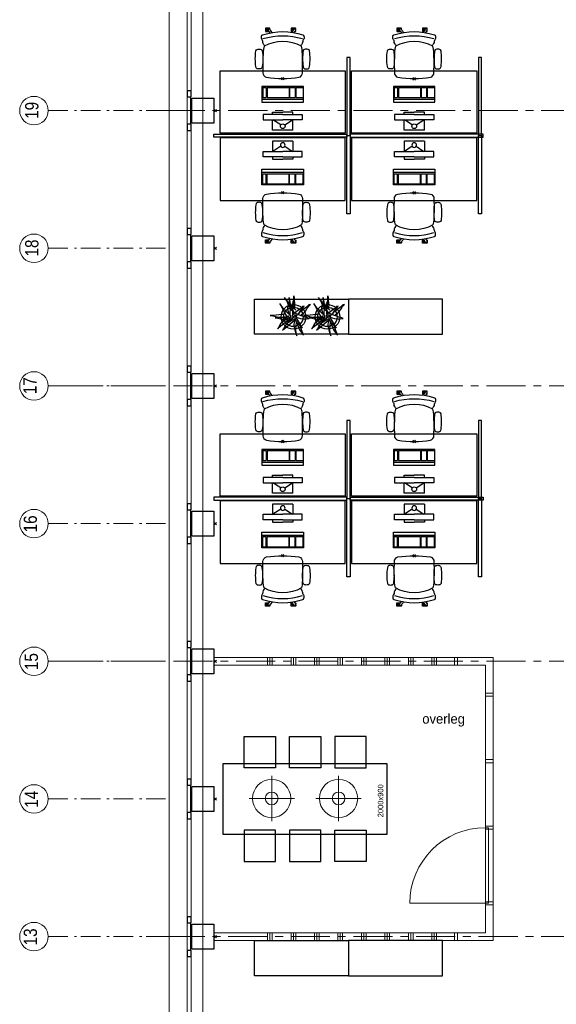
# Model space of a CAD drawing. Header units: millimetres. Extents: x -75976 to 232306, y 42824 to 140527.
# Tile 65 of 199: x 151070 to 157928, y 62155 to 74742. Entities that reach past the tile are written whole.
import ezdxf

# ---------------------------------------------------------------- set-up
doc = ezdxf.new("R2010")
doc.units = ezdxf.units.MM
doc.header["$LTSCALE"] = 400
doc.header["$PDMODE"] = 3
doc.header["$PDSIZE"] = 15
doc.linetypes.add('CENTER', pattern=[2, 1.25, -0.25, 0.25, -0.25])
doc.linetypes.add('STYLE_06', pattern=[1.041641, 0.625, -0.208282, 0.069427, -0.138931])
for name, color, linetype in [('-gd', 2, 'Continuous'), ('inlay', 6, 'Continuous'), ('inr', 4, 'Continuous'), ('plant', 114, 'Continuous'), ('plat', 5, 'Continuous'), ('sona-s008_ip0', 7, 'Continuous'), ('stramien', 1, 'CENTER'), ('symbol', 1, 'Continuous'), ('timmerwerk-gd', 2, 'Continuous'), ('verlichting', 2, 'Continuous')]:
    doc.layers.add(name, color=color, linetype=linetype)
for name, color, linetype, lineweight in [('Binnenkozijnen', 140, 'Continuous', 15), ('Buitenkozijnen', 140, 'Continuous', 15), ('mat-beton (ihwg)', 5, 'Continuous', 25), ('None', 7, 'Continuous', 9)]:
    doc.layers.add(name, color=color, linetype=linetype, lineweight=lineweight)
doc.styles.add('Arial Narrow', font='ARIALN.TTF', dxfattribs={"height": 222.25})
doc.styles.add('s100', font='stylu.ttf', dxfattribs={"height": 100})

# ---------------------------------------------------------------- blocks, each defined once
blk = doc.blocks.new('Kolom 280x320')
at = {"layer": 'mat-beton (ihwg)', "lineweight": 25}
blk.add_lwpolyline([(-300, 160), (-20, 160), (-20, -160), (-300, -160)], close=True, dxfattribs=at)
at = {"layer": 'None', "color": 92, "linetype": 'Continuous', "lineweight": 5}
blk.add_point((0, 0), dxfattribs=at)
blk = doc.blocks.new('Gevelpui best 1410 (2D)')
at = {"layer": 'Buitenkozijnen', "lineweight": 15}
for p, q in [((-260, 0), (-260, -1410)), ((-260, 0), (-210, 0)), ((-210, 0), (-210, -1410)), ((-260, -1410), (-210, -1410))]:
    blk.add_line(p, q, dxfattribs=at)
at = {"layer": 'Buitenkozijnen', "color": 92, "lineweight": 25}
for points in [[(-260, 0), (-210, 0), (-210, -80), (-260, -80)], [(-260, -1330), (-210, -1330), (-210, -1410), (-260, -1410)]]:
    blk.add_lwpolyline(points, close=True, dxfattribs=at)
at = {"layer": 'None', "color": 43, "linetype": 'Continuous', "lineweight": 9}
blk.add_line((-410, 15), (-410, -1425), dxfattribs=at)
blk = doc.blocks.new('SONA-S008_B2')
at = {"layer": '-gd'}
blk.add_open_spline([(-253, -510), (-88, -560), (88, -560), (253, -510)], degree=3, dxfattribs=at)
for points in [[(-207, -16), (-79, 5), (80, 5), (207, -16)], [(-278, -126), (-288, -121), (-315, -121), (-325, -126)], [(-253, -272), (-257, -207), (-252, -139), (-253, -74)], [(-253, -74), (-253, -52), (-233, -20), (-207, -16)], [(207, -16), (233, -20), (253, -52), (253, -74)], [(253, -74), (252, -139), (257, -207), (253, -272)], [(278, -126), (288, -121), (315, -121), (325, -126)], [(-343, -154), (-353, -221), (-352, -288), (-343, -355)], [(-325, -126), (-337, -132), (-340, -141), (-343, -154)], [(-261, -154), (-263, -141), (-266, -132), (-278, -126)], [(-261, -355), (-252, -288), (-250, -221), (-261, -154)], [(261, -355), (252, -288), (250, -221), (261, -154)], [(261, -154), (263, -141), (266, -132), (278, -126)], [(325, -126), (337, -132), (340, -141), (343, -154)], [(343, -154), (353, -221), (352, -288), (343, -355)], [(-343, -355), (-341, -363), (-334, -370), (-326, -372)], [(-326, -372), (-310, -376), (-293, -376), (-277, -372)], [(-277, -372), (-270, -370), (-262, -363), (-261, -355)], [(-251, -332), (-253, -332), (-255, -331), (-258, -330)], [(-255, -304), (-254, -304), (-253, -305), (-252, -305)], [(-239, -412), (-253, -366), (-250, -319), (-253, -272)], [(253, -272), (250, -319), (253, -366), (239, -412)], [(257, -323), (255, -324), (253, -324), (251, -325)], [(252, -298), (253, -297), (254, -297), (255, -297)], [(277, -372), (270, -370), (262, -363), (261, -355)], [(326, -372), (310, -376), (293, -376), (277, -372)], [(343, -355), (341, -363), (334, -370), (326, -372)], [(-256, -474), (-255, -489), (-270, -500), (-272, -515)], [(-227, -418), (-247, -437), (-256, -455), (-256, -474)], [(239, -412), (95, -494), (-95, -494), (-239, -412)], [(256, -474), (256, -455), (247, -437), (227, -418)], [(272, -515), (270, -500), (255, -489), (256, -474)], [(-272, -515), (-274, -534), (-274, -556), (-259, -560)], [(-259, -560), (-77, -614), (79, -614), (259, -560)], [(-222, -607), (-222, -605), (-221, -603), (-219, -603)], [(-222, -615), (-222, -615), (-222, -607), (-222, -607)], [(-219, -615), (-219, -615), (-222, -615), (-222, -615)], [(-222, -630), (-222, -630), (-222, -618), (-222, -618)], [(-222, -618), (-222, -618), (-199, -618), (-199, -618)], [(-219, -603), (-219, -603), (-192, -603), (-177, -603)], [(-199, -615), (-199, -615), (-219, -615), (-219, -615)], [(-199, -618), (-199, -618), (-199, -615), (-199, -615)], [(-199, -615), (-199, -615), (-187, -615), (-187, -615)], [(-199, -618), (-199, -618), (-189, -618), (-187, -618)], [(-183, -633), (-188, -629), (-190, -621), (-186, -615)], [(-185, -615), (-186, -615), (-187, -615), (-187, -615)], [(-187, -615), (-187, -615), (-187, -616), (-187, -617)], [(-186, -615), (-186, -615), (-176, -603), (-163, -584)], [(-135, -589), (-152, -614), (-165, -630), (-165, -630)], [(-163, -628), (-163, -629), (-163, -630), (-163, -630)], [(106, -607), (106, -605), (108, -603), (110, -603)], [(106, -615), (106, -615), (106, -607), (106, -607)], [(110, -615), (110, -615), (106, -615), (106, -615)], [(106, -630), (106, -630), (106, -618), (106, -618)], [(106, -618), (106, -618), (130, -618), (130, -618)], [(110, -603), (110, -603), (116, -603), (123, -603)], [(130, -615), (130, -615), (110, -615), (110, -615)], [(143, -630), (143, -630), (132, -615), (115, -592)], [(130, -618), (130, -618), (130, -615), (130, -615)], [(130, -615), (130, -615), (131, -615), (132, -615)], [(130, -618), (130, -618), (132, -618), (134, -618)], [(144, -587), (156, -604), (164, -615), (164, -615)], [(155, -603), (159, -603), (162, -603), (162, -603)], [(164, -615), (168, -621), (167, -629), (161, -633)], [(162, -603), (164, -603), (166, -605), (166, -607)], [(166, -615), (166, -615), (165, -615), (164, -615)], [(165, -618), (166, -618), (166, -618), (166, -618)], [(166, -607), (166, -607), (166, -615), (166, -615)], [(166, -618), (166, -618), (166, -619), (166, -620)], [(166, -626), (166, -628), (166, -630), (166, -630)], [(259, -560), (274, -556), (274, -534), (272, -515)], [(-199, -630), (-199, -630), (-222, -630), (-222, -630)], [(-222, -641), (-222, -641), (-222, -633), (-222, -633)], [(-222, -633), (-222, -633), (-219, -633), (-219, -633)], [(-219, -645), (-221, -645), (-222, -643), (-222, -641)], [(-219, -633), (-219, -633), (-199, -633), (-199, -633)], [(-167, -645), (-167, -645), (-219, -645), (-219, -645)], [(-199, -633), (-199, -633), (-199, -630), (-199, -630)], [(-199, -630), (-199, -630), (-187, -630), (-187, -630)], [(-199, -633), (-199, -633), (-187, -633), (-187, -633)], [(-186, -630), (-186, -630), (-187, -630), (-187, -630)], [(-187, -630), (-187, -630), (-187, -633), (-187, -633)], [(-187, -633), (-187, -633), (-185, -633), (-183, -633)], [(-165, -630), (-169, -636), (-177, -638), (-183, -633)], [(-183, -633), (-183, -633), (-183, -633), (-183, -633)], [(-167, -633), (-167, -633), (-166, -633), (-166, -633)], [(-163, -641), (-163, -643), (-165, -645), (-167, -645)], [(-166, -633), (-166, -633), (-163, -633), (-163, -633)], [(-163, -630), (-163, -630), (-163, -630), (-164, -630)], [(-163, -633), (-163, -633), (-163, -641), (-163, -641)], [(130, -630), (130, -630), (106, -630), (106, -630)], [(106, -641), (106, -641), (106, -633), (106, -633)], [(106, -633), (106, -633), (110, -633), (110, -633)], [(110, -645), (108, -645), (106, -643), (106, -641)], [(110, -633), (110, -633), (130, -633), (130, -633)], [(162, -644), (162, -644), (110, -645), (110, -645)], [(130, -633), (130, -633), (130, -630), (130, -630)], [(130, -630), (130, -630), (142, -630), (142, -630)], [(130, -633), (130, -633), (142, -633), (142, -633)], [(143, -630), (142, -630), (142, -630), (142, -630)], [(142, -630), (142, -630), (142, -633), (142, -633)], [(142, -633), (142, -633), (143, -633), (145, -633)], [(161, -633), (155, -637), (147, -636), (143, -630)], [(161, -633), (161, -633), (161, -633), (161, -633)], [(162, -633), (162, -633), (162, -633), (162, -633)], [(162, -633), (162, -633), (166, -633), (166, -633)], [(166, -641), (166, -643), (164, -644), (162, -644)], [(166, -630), (166, -630), (165, -630), (164, -630)], [(166, -633), (166, -633), (166, -641), (166, -641)]]:
    blk.add_open_spline(points, degree=3)
at = {"layer": 'sona-s008_ip0'}
blk.add_point((0, 0), dxfattribs=at)
blk = doc.blocks.new('SYMB-CMP4_B2')
for p, q in [((-130, 558), (130, 558)), ((-130, 558), (-130, 428)), ((130, 558), (130, 428)), ((-250, 358), (-250, 428)), ((-250, 428), (0, 428)), ((-25, 492), (-125, 428)), ((250, 428), (0, 428)), ((25, 492), (125, 428)), ((250, 358), (250, 428)), ((0, 358), (-250, 358)), ((-130, 358), (-130, 328)), ((-130, 328), (0, 328)), ((0, 358), (250, 358)), ((130, 328), (0, 328)), ((130, 358), (130, 328)), ((265, 200), (-265, 200)), ((-265, 200), (-265, 0)), ((265, 163), (-265, 163)), ((-167, 142), (-260, 142)), ((-260, 13), (-260, 142)), ((-167, 13), (-167, 142)), ((-88, 142), (-159, 142)), ((-159, 13), (-159, 142)), ((-88, 13), (-88, 142)), ((200, 142), (-82, 142)), ((-82, 13), (-82, 142)), ((200, 13), (200, 142)), ((255, 142), (212, 142)), ((212, 13), (212, 142)), ((255, 13), (255, 142)), ((265, 0), (265, 200)), ((-265, 0), (265, 0)), ((-167, 13), (-260, 13)), ((-88, 13), (-159, 13)), ((200, 13), (-82, 13)), ((255, 13), (212, 13))]:
    blk.add_line(p, q)
blk.add_circle((0, 508), 30)
blk = doc.blocks.new('hangende bloembak')
at = {"linetype": 'Continuous'}
blk.add_point((26, 5), dxfattribs=at)
at = {"layer": 'plant'}
for points in [[(92, 281), (90, 340), (82, 413), (72, 495), (67, 561), (61, 618), (66, 668), (54, 591), (37, 509), (19, 420), (2, 343), (3, 258), (27, 194), (29, 174)], [(92, 281), (90, 340), (82, 413), (72, 495), (67, 561), (61, 618), (66, 668), (54, 591), (37, 509), (19, 420), (2, 343), (3, 258), (27, 194), (29, 174)], [(5, -2), (-24, 47), (-81, 105), (-119, 156), (-191, 216), (-243, 248), (-309, 282), (-355, 318), (-313, 268), (-175, 98), (-128, 41), (-82, -19), (-56, -50), (-36, -52), (-19, -76), (-47, -13), (-79, 49), (-114, 111), (-149, 165), (-125, 131), (-69, 79), (13, -9)], [(46, 142), (17, 191), (-40, 249), (-78, 301), (-150, 361), (-202, 393), (-268, 427), (-314, 462), (-272, 413), (-134, 243), (-87, 186), (-41, 125), (-15, 94), (5, 93), (22, 68), (-6, 132), (-38, 194), (-73, 256), (-108, 310), (-84, 276), (-28, 224), (54, 135)], [(28, 141), (25, 199), (18, 272), (8, 354), (3, 421), (-3, 478), (2, 527), (-10, 450), (-27, 369), (-45, 279), (-63, 202), (-62, 118), (-37, 54), (-35, 34)], [(28, 141), (25, 199), (18, 272), (8, 354), (3, 421), (-3, 478), (2, 527), (-10, 450), (-27, 369), (-45, 279), (-63, 202), (-62, 118), (-37, 54), (-35, 34)], [(44, 74), (79, 112), (118, 155), (178, 215), (229, 256), (273, 296), (316, 332), (346, 357), (403, 397), (333, 360), (276, 327), (196, 293), (136, 259), (69, 215), (24, 181), (4, 161)], [(-6, 68), (42, 87), (111, 99), (175, 95), (279, 80), (350, 54), (399, 35), (443, 7), (481, -4), (416, 7), (329, 17), (227, 33), (135, 37), (68, 28), (-1, 15)], [(-6, 68), (42, 87), (111, 99), (175, 95), (279, 80), (350, 54), (399, 35), (443, 7), (481, -4), (416, 7), (329, 17), (227, 33), (135, 37), (68, 28), (-1, 15)], [(29, -36), (79, -98), (143, -160), (204, -202), (268, -250), (330, -299), (318, -254), (256, -185), (194, -109), (138, -34), (92, 18), (61, 43)], [(29, -36), (79, -98), (143, -160), (204, -202), (268, -250), (330, -299), (318, -254), (256, -185), (194, -109), (138, -34), (92, 18), (61, 43)], [(61, 105), (106, 127), (227, 169), (289, 166), (340, 142), (404, 137), (458, 120), (516, 119), (576, 124), (520, 114), (443, 110), (374, 102), (313, 99), (272, 102), (218, 93)], [(113, -23), (157, -1), (279, 41), (340, 38), (391, 15), (455, 9), (510, -8), (568, -9), (627, -4), (571, -13), (494, -18), (425, -25), (364, -29), (323, -25), (270, -35)], [(113, -23), (157, -1), (279, 41), (340, 38), (391, 15), (455, 9), (510, -8), (568, -9), (627, -4), (571, -13), (494, -18), (425, -25), (364, -29), (323, -25), (270, -35)], [(220, -65), (255, -28), (294, 16), (354, 76), (405, 117), (449, 157), (492, 193), (521, 218), (579, 258), (509, 221), (452, 188), (372, 154), (311, 120), (245, 76), (200, 42), (180, 22)], [(220, -65), (255, -28), (294, 16), (354, 76), (405, 117), (449, 157), (492, 193), (521, 218), (579, 258), (509, 221), (452, 188), (372, 154), (311, 120), (245, 76), (200, 42), (180, 22)], [(-32, -47), (-106, -28), (-185, -8), (-273, -12), (-347, -30), (-412, -50), (-473, -72), (-516, -87), (-435, -70), (-335, -67), (-235, -69), (-139, -82), (-74, -96)], [(-32, -47), (-106, -28), (-185, -8), (-273, -12), (-347, -30), (-412, -50), (-473, -72), (-516, -87), (-435, -70), (-335, -67), (-235, -69), (-139, -82), (-74, -96)], [(-154, -96), (-203, -112), (-261, -135), (-322, -159), (-375, -190), (-424, -221), (-459, -247), (-499, -281), (-437, -261), (-348, -221), (-271, -197), (-223, -182), (-184, -170)], [(-30, -27), (-87, -62), (-124, -94), (-164, -136), (-218, -179), (-241, -201), (-293, -245), (-218, -201), (-143, -164), (-64, -122), (-9, -84), (30, -62), (73, -40), (97, -35), (56, -54), (10, -94), (1, -131), (-17, -198), (-27, -260), (-26, -337), (-20, -394), (-20, -446), (-4, -400), (18, -316), (50, -248), (78, -169), (107, -94), (127, -46), (120, -12)], [(79, -214), (130, -277), (193, -339), (254, -381), (318, -428), (381, -478), (368, -433), (307, -364), (244, -288), (189, -213), (143, -161), (112, -136)]]:
    blk.add_lwpolyline(points, dxfattribs=at)
at = {"layer": 'timmerwerk-gd', "linetype": 'Continuous'}
for radius in [353, 277]:
    blk.add_circle((26, 5), radius, dxfattribs=at)
blk = doc.blocks.new('lamp02')
at = {"layer": 'verlichting', "lineweight": 0}
for q in [(0, 555.36), (555.36, 0), (0, -555.36), (-555.36, 0)]:
    blk.add_line((0, 0), q, dxfattribs=at)
for radius in [468, 156]:
    blk.add_circle((0, 0), radius, dxfattribs=at)

msp = doc.modelspace()

# ---------------------------------------------------------------- linework, layer by layer
at = {"linetype": 'Continuous', "lineweight": 0, "flags": 128}
msp.add_lwpolyline([(166421.85564, 79020.0182), (158956.85564, 79020.0182), (158956.85564, 78760.0182), (153411.815, 78760.0182), (153411.815, 43959.97757), (158831.85564, 43959.97757), (158831.85564, 49485.38852), (161291.85564, 49485.38852), (161291.85564, 51740.0182), (166711.89627, 51740.0182), (166711.89627, 79020.0182), (166421.85564, 79020.0182)], dxfattribs=at)
at = {"layer": 'Binnenkozijnen', "color": 43, "linetype": 'Continuous', "lineweight": 9, "flags": 128}
msp.add_lwpolyline([(153001.85564, 80445.0182), (152981.85564, 80445.0182), (152981.85564, 51865.0182), (153001.85564, 51865.0182)], dxfattribs=at)
at = {"layer": 'Buitenkozijnen', "lineweight": 15}
for points in [[(153211.815, 73755.0182), (153251.85564, 73755.0182), (153251.85564, 73405.0182), (153211.815, 73405.0182)], [(153211.815, 71995.0182), (153251.85564, 71995.0182), (153251.85564, 71645.0182), (153211.815, 71645.0182)], [(153211.815, 70235.0182), (153251.85564, 70235.0182), (153251.85564, 69885.0182), (153211.815, 69885.0182)], [(153211.815, 68475.0182), (153251.85564, 68475.0182), (153251.85564, 68125.0182), (153211.815, 68125.0182)], [(153211.815, 66715.0182), (153251.85564, 66715.0182), (153251.85564, 66365.0182), (153211.815, 66365.0182)], [(153211.815, 64955.0182), (153251.85564, 64955.0182), (153251.85564, 64605.0182), (153211.815, 64605.0182)], [(153211.815, 63195.0182), (153251.85564, 63195.0182), (153251.85564, 62845.0182), (153211.815, 62845.0182)]]:
    msp.add_lwpolyline(points, close=True, dxfattribs=at)
at = {"layer": 'inr'}
for points in [[(155251.85655, 74260.0182), (155251.85655, 73260.0182), (155291.85655, 73260.0182), (155291.85655, 74260.0182)], [(156931.85655, 74260.0182), (156931.85655, 73260.0182), (156971.85655, 73260.0182), (156971.85655, 74260.0182)], [(155231.85655, 73290.0182), (153631.85655, 73290.0182), (153631.85655, 74090.0182), (155231.85655, 74090.0182)], [(156911.85655, 73290.0182), (155311.85655, 73290.0182), (155311.85655, 74090.0182), (156911.85655, 74090.0182)], [(153551.85655, 73280.0182), (155251.85655, 73280.0182), (155251.85655, 73240.0182), (153551.85655, 73240.0182)], [(155251.85655, 72260.0182), (155251.85655, 73260.0182), (155291.85655, 73260.0182), (155291.85655, 72260.0182)], [(156991.85655, 73280.0182), (155291.85655, 73280.0182), (155291.85655, 73240.0182), (156991.85655, 73240.0182)], [(156931.85655, 72260.0182), (156931.85655, 73260.0182), (156971.85655, 73260.0182), (156971.85655, 72260.0182)], [(155231.85655, 73230.0182), (153631.85655, 73230.0182), (153631.85655, 72430.0182), (155231.85655, 72430.0182)], [(156911.85655, 73230.0182), (155311.85655, 73230.0182), (155311.85655, 72430.0182), (156911.85655, 72430.0182)], [(154071.85655, 71171.0182), (155271.85655, 71171.0182), (155271.85655, 70721.0182), (154071.85655, 70721.0182)], [(156471.85655, 71171.0182), (155271.85655, 71171.0182), (155271.85655, 70721.0182), (156471.85655, 70721.0182)], [(155251.85655, 69620.0182), (155251.85655, 68620.0182), (155291.85655, 68620.0182), (155291.85655, 69620.0182)], [(156931.85655, 69620.0182), (156931.85655, 68620.0182), (156971.85655, 68620.0182), (156971.85655, 69620.0182)], [(155231.85655, 68650.0182), (153631.85655, 68650.0182), (153631.85655, 69450.0182), (155231.85655, 69450.0182)], [(156911.85655, 68650.0182), (155311.85655, 68650.0182), (155311.85655, 69450.0182), (156911.85655, 69450.0182)], [(153551.85655, 68600.0182), (155251.85655, 68600.0182), (155251.85655, 68640.0182), (153551.85655, 68640.0182)], [(155251.85655, 67620.0182), (155251.85655, 68620.0182), (155291.85655, 68620.0182), (155291.85655, 67620.0182)], [(156991.85655, 68600.0182), (155291.85655, 68600.0182), (155291.85655, 68640.0182), (156991.85655, 68640.0182)], [(156931.85655, 67620.0182), (156931.85655, 68620.0182), (156971.85655, 68620.0182), (156971.85655, 67620.0182)], [(155231.85655, 68590.0182), (153631.85655, 68590.0182), (153631.85655, 67790.0182), (155231.85655, 67790.0182)], [(156911.85655, 68590.0182), (155311.85655, 68590.0182), (155311.85655, 67790.0182), (156911.85655, 67790.0182)], [(154339.61075, 65580.0182), (154339.61075, 65180.0182), (153939.61075, 65180.0182), (153939.61075, 65580.0182)], [(154918.45903, 65580.0182), (154918.45903, 65180.0182), (154518.45903, 65180.0182), (154518.45903, 65580.0182)], [(155097.3073, 65580.0182), (155097.3073, 65180.0182), (155497.3073, 65180.0182), (155497.3073, 65580.0182)], [(155768.45903, 65230.0182), (153668.45903, 65230.0182), (153668.45903, 64330.0182), (155768.45903, 64330.0182)], [(154339.61075, 63980.0182), (154339.61075, 64380.0182), (153939.61075, 64380.0182), (153939.61075, 63980.0182)], [(154918.45903, 63980.0182), (154918.45903, 64380.0182), (154518.45903, 64380.0182), (154518.45903, 63980.0182)], [(155097.3073, 63980.0182), (155097.3073, 64380.0182), (155497.3073, 64380.0182), (155497.3073, 63980.0182)], [(154071.85655, 62970.0182), (155271.85655, 62970.0182), (155271.85655, 62520.0182), (154071.85655, 62520.0182)], [(156471.85655, 62970.0182), (155271.85655, 62970.0182), (155271.85655, 62520.0182), (156471.85655, 62520.0182)]]:
    msp.add_lwpolyline(points, close=True, dxfattribs=at)
at = {"layer": 'None', "color": 7, "linetype": 'STYLE_06', "lineweight": 9}
for p, q in [((151435.67891, 73580.0182), (152935.67891, 73580.0182)), ((151435.67891, 71820.0182), (152935.67891, 71820.0182)), ((151435.67891, 70060.0182), (152935.67891, 70060.0182)), ((151435.67891, 68300.0182), (152935.67891, 68300.0182)), ((151435.67891, 66540.0182), (152935.67891, 66540.0182)), ((151435.67891, 64780.0182), (152935.67891, 64780.0182)), ((151435.67891, 63020.0182), (152935.67891, 63020.0182))]:
    msp.add_line(p, q, dxfattribs=at)
at = {"layer": 'None', "color": 43, "linetype": 'Continuous', "lineweight": 9}
for centre in [(151253.07249, 73580.0182), (151253.07249, 71820.0182), (151253.07249, 70060.0182), (151253.07249, 68300.0182), (151253.07249, 66540.0182), (151253.07249, 64780.0182), (151253.07249, 63020.0182)]:
    msp.add_circle(centre, 182.60642, dxfattribs=at)
at = {"layer": 'plat', "lineweight": 0}
for p, q in [((156625.85564, 66590.0182), (153551.85564, 66590.0182)), ((154237.85564, 66490.0182), (154237.85564, 66590.0182)), ((154267.85564, 66490.0182), (154267.85564, 66590.0182)), ((154297.85564, 66490.0182), (154297.85564, 66590.0182)), ((154537.85564, 66490.0182), (154537.85564, 66590.0182)), ((154567.85564, 66490.0182), (154567.85564, 66590.0182)), ((154597.85564, 66490.0182), (154597.85564, 66590.0182)), ((154837.85564, 66490.0182), (154837.85564, 66590.0182)), ((154867.85564, 66490.0182), (154867.85564, 66590.0182)), ((154897.85564, 66490.0182), (154897.85564, 66590.0182)), ((155137.85564, 66490.0182), (155137.85564, 66590.0182)), ((155167.85564, 66490.0182), (155167.85564, 66590.0182)), ((155197.85564, 66490.0182), (155197.85564, 66590.0182)), ((155437.85564, 66490.0182), (155437.85564, 66590.0182)), ((155467.85564, 66490.0182), (155467.85564, 66590.0182)), ((155497.85564, 66490.0182), (155497.85564, 66590.0182)), ((155737.85564, 66490.0182), (155737.85564, 66590.0182)), ((155767.85564, 66490.0182), (155767.85564, 66590.0182)), ((155797.85564, 66490.0182), (155797.85564, 66590.0182)), ((156037.85564, 66490.0182), (156037.85564, 66590.0182)), ((156067.85564, 66490.0182), (156067.85564, 66590.0182)), ((156097.85564, 66490.0182), (156097.85564, 66590.0182)), ((156337.85564, 66490.0182), (156337.85564, 66590.0182)), ((156367.85564, 66490.0182), (156367.85564, 66590.0182)), ((156397.85564, 66490.0182), (156397.85564, 66590.0182)), ((156531.85564, 66590.0182), (157121.85564, 66590.0182)), ((156625.85564, 66590.0182), (156625.85564, 66490.0182)), ((157121.85564, 62970.0182), (157121.85564, 66590.0182)), ((156625.85564, 66490.0182), (153551.85564, 66490.0182)), ((156531.85564, 66490.0182), (157021.85564, 66490.0182)), ((157021.85564, 63070.0182), (157021.85564, 66490.0182)), ((156058.10443, 63446.5182), (157021.85564, 63446.5182)), ((156625.85564, 63070.0182), (153551.85564, 63070.0182)), ((154237.85564, 62970.0182), (154237.85564, 63070.0182)), ((154267.85564, 62970.0182), (154267.85564, 63070.0182)), ((154297.85564, 62970.0182), (154297.85564, 63070.0182)), ((154537.85564, 62970.0182), (154537.85564, 63070.0182)), ((154567.85564, 62970.0182), (154567.85564, 63070.0182)), ((154597.85564, 62970.0182), (154597.85564, 63070.0182)), ((154837.85564, 62970.0182), (154837.85564, 63070.0182)), ((154867.85564, 62970.0182), (154867.85564, 63070.0182)), ((154897.85564, 62970.0182), (154897.85564, 63070.0182)), ((155137.85564, 62970.0182), (155137.85564, 63070.0182)), ((155167.85564, 62970.0182), (155167.85564, 63070.0182)), ((155197.85564, 62970.0182), (155197.85564, 63070.0182)), ((155437.85564, 62970.0182), (155437.85564, 63070.0182)), ((155467.85564, 62970.0182), (155467.85564, 63070.0182)), ((155497.85564, 62970.0182), (155497.85564, 63070.0182)), ((155737.85564, 62970.0182), (155737.85564, 63070.0182)), ((155767.85564, 62970.0182), (155767.85564, 63070.0182)), ((155797.85564, 62970.0182), (155797.85564, 63070.0182)), ((156037.85564, 62970.0182), (156037.85564, 63070.0182)), ((156067.85564, 62970.0182), (156067.85564, 63070.0182)), ((156097.85564, 62970.0182), (156097.85564, 63070.0182)), ((156337.85564, 62970.0182), (156337.85564, 63070.0182)), ((156367.85564, 62970.0182), (156367.85564, 63070.0182)), ((156397.85564, 62970.0182), (156397.85564, 63070.0182)), ((156531.85564, 63070.0182), (157021.85564, 63070.0182)), ((156612.85564, 63070.0182), (157021.85564, 63070.0182)), ((156625.85564, 63070.0182), (156625.85564, 62970.0182)), ((156625.85564, 62970.0182), (153551.85564, 62970.0182)), ((156531.85564, 62970.0182), (157121.85564, 62970.0182)), ((156612.85564, 62970.0182), (157121.85564, 62970.0182))]:
    msp.add_line(p, q, dxfattribs=at)
for points in [[(156625.85564, 66589.5182), (156625.85564, 66489.5182), (156665.85564, 66489.5182), (156665.85564, 66589.5182)], [(157021.85564, 66133.5182), (157121.85564, 66133.5182), (157121.85564, 66093.5182), (157021.85564, 66093.5182)], [(157021.85564, 65283.5182), (157121.85564, 65283.5182), (157121.85564, 65243.5182), (157021.85564, 65243.5182)], [(157021.85564, 64432.5182), (157021.85564, 64392.5182), (157121.85564, 64392.5182), (157121.85564, 64432.5182)], [(157021.85564, 64432.5182), (157121.85564, 64432.5182), (157121.85564, 64392.5182), (157021.85564, 64392.5182)], [(157021.85564, 64412.5182), (157021.85564, 63446.5182), (157061.85564, 63446.5182), (157061.85564, 64412.5182)], [(157021.85564, 63466.5182), (157021.85564, 63426.5182), (157121.85564, 63426.5182), (157121.85564, 63466.5182)], [(157021.85564, 63466.5182), (157121.85564, 63466.5182), (157121.85564, 63426.5182), (157021.85564, 63426.5182)], [(156625.85564, 62970.5182), (156625.85564, 63070.5182), (156665.85564, 63070.5182), (156665.85564, 62970.5182)]]:
    msp.add_lwpolyline(points, close=True, dxfattribs=at)
msp.add_arc((157021.85564, 63446.5182), 966, 90, 180, dxfattribs=at)
at = {"layer": 'stramien', "lineweight": 0}
for p, q in [((152935.67891, 73580.0182), (168039.31446, 73580.0182)), ((151435.67891, 70060.0182), (168039.31446, 70060.0182)), ((151435.67891, 66540.0182), (168039.31446, 66540.0182)), ((152935.67891, 63020.0182), (168039.31446, 63020.0182))]:
    msp.add_line(p, q, dxfattribs=at)

# ---------------------------------------------------------------- block references
at = {"layer": 'Buitenkozijnen', "color": 7, "xscale": -1}
for p in [(153001.85564, 75165.0182), (153001.85564, 73405.0182), (153001.85564, 71645.0182), (153001.85564, 69885.0182), (153001.85564, 68125.0182), (153001.85564, 66365.0182), (153001.85564, 64605.0182), (153001.85564, 62845.0182)]:
    msp.add_blockref('Gevelpui best 1410 (2D)', p, dxfattribs=at)
at = {"layer": 'inlay', "lineweight": 0, "xscale": 0.448, "yscale": 0.448, "zscale": 0.448, "rotation": 90}
for p in [(154571.43651, 70931.84464), (155006.09718, 70931.84464)]:
    msp.add_blockref('hangende bloembak', p, dxfattribs=at)
at = {"layer": 'inr', "xscale": -1, "rotation": 180}
for p in [(154431.85655, 73990.0182), (156111.85655, 73990.0182), (154431.85655, 69350.0182), (156111.85655, 69350.0182)]:
    msp.add_blockref('SONA-S008_B2', p, dxfattribs=at)
at = {"layer": 'inr'}
for p in [(154431.85655, 72530.0182), (156111.85655, 72530.0182), (154431.85655, 67890.0182), (156111.85655, 67890.0182)]:
    msp.add_blockref('SONA-S008_B2', p, dxfattribs=at)
at = {"layer": 'None', "color": 7}
for p in [(153571.85564, 73580.0182), (153571.85564, 71820.0182), (153571.85564, 70060.0182), (153571.85564, 68300.0182), (153571.85564, 66540.0182), (153571.85564, 64780.0182), (153571.85564, 63020.0182)]:
    msp.add_blockref('Kolom 280x320', p, dxfattribs=at)
at = {"layer": 'symbol', "rotation": 180}
for p in [(154431.85655, 73888.5295), (156111.85655, 73888.5295), (154431.85655, 69248.5295), (156111.85655, 69248.5295)]:
    msp.add_blockref('SYMB-CMP4_B2', p, dxfattribs=at)
at = {"layer": 'symbol', "xscale": -1}
for p in [(154431.85655, 72631.5069), (156111.85655, 72631.5069), (154431.85655, 67991.5069), (156111.85655, 67991.5069)]:
    msp.add_blockref('SYMB-CMP4_B2', p, dxfattribs=at)
at = {"layer": 'verlichting', "lineweight": 0, "yscale": 0.5220071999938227, "zscale": 0.5220072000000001}
for p, xscale, rotation in [((154290.90481, 64786.37253), 0.5220072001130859, 359.999810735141), ((155146.01325, 64786.37253), -0.5220072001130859, 0.0001892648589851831)]:
    msp.add_blockref('lamp02', p, dxfattribs=dict(at, xscale=xscale, rotation=rotation))

# ---------------------------------------------------------------- texts
at = {"layer": 'None', "color": 8, "char_height": 169.333333, "attachment_point": 1, "rotation": 90, "style": 'Arial Narrow'}
for s, insert in [('19', (151140.31491, 73476.01589)), ('18', (151140.31491, 71716.01589)), ('17', (151116.06341, 69956.01589)), ('16', (151121.87282, 68188.89465)), ('15', (151134.5055, 66428.89465)), ('14', (151134.5055, 64668.89465)), ('13', (151121.87282, 62908.89465))]:
    msp.add_mtext(s, dxfattribs=dict(at, insert=insert))
at = {"layer": 'plat', "style": 's100'}
msp.add_text('overleg ', height=124.21728, dxfattribs=at).set_placement((156215.59756, 65742.80745))
msp.add_text('2000x900', height=69.561677, rotation=90, dxfattribs=at).set_placement((155716.75391, 64545.95799))

doc.saveas('drawing.dxf')
